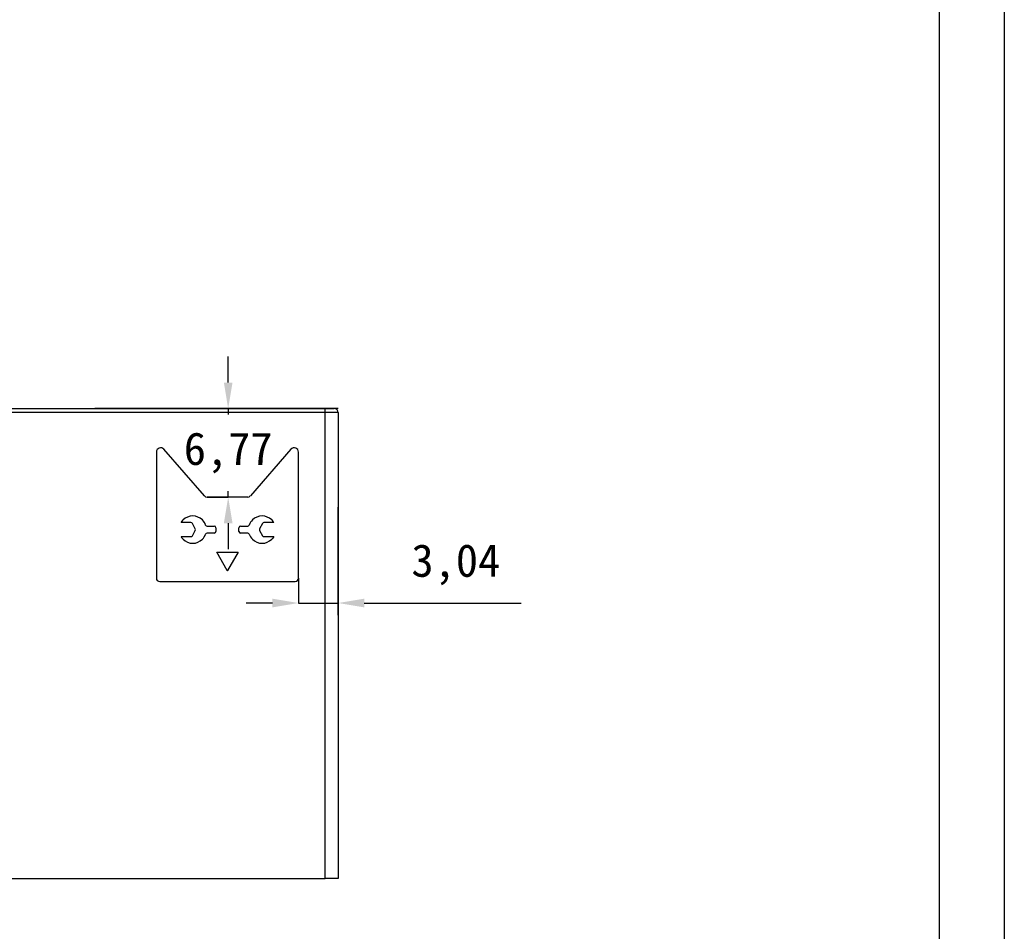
# Model space of a CAD drawing. Header units: millimetres. Extents: x 1578 to 1793, y 2179 to 2535.
# Tile 14 of 19: x 1718 to 1793, y 2365 to 2435. Entities that reach past the tile are written whole.
import ezdxf

# ---------------------------------------------------------------- set-up
doc = ezdxf.new("R2010")
doc.units = ezdxf.units.MM
doc.styles.add('标注2.5', font='simhei.ttf', dxfattribs={"height": 2.5})
doc.dimstyles.new('标注绿色', dxfattribs={"dimtxt": 2.5, "dimasz": 2, "dimexe": 0, "dimexo": 0, "dimgap": 1.524, "dimtad": 1, "dimtih": 1, "dimtoh": 1, "dimzin": 1, "dimtxsty": '标注2.5', "dimcen": 2.5, "dimclrd": 3, "dimclre": 3, "dimclrt": 3, "dimadec": 1, "dimazin": 0, "dimtfac": 1, "dimtmove": 0, "dimatfit": 3, "dimfxl": 1, "dimtzin": 1, "dimarcsym": 0})

# ---------------------------------------------------------------- blocks, each defined once
blk = doc.blocks.new('*D12')
at = {"color": 3, "lineweight": -2, "transparency": 16777216}
for p, q in [((1738.955, 2392.055), (1738.955, 2390.146)), ((1741.997, 2392.055), (1741.997, 2390.146)), ((1736.955, 2390.146), (1734.955, 2390.146)), ((1738.955, 2390.146), (1741.997, 2390.146)), ((1743.997, 2390.146), (1756.025, 2390.146))]:
    blk.add_line(p, q, dxfattribs=at)
at = {"color": 3, "transparency": 16777216}
for points in [[(1736.955, 2390.48), (1736.955, 2389.813), (1738.955, 2390.146)], [(1743.997, 2390.48), (1743.997, 2389.813), (1741.997, 2390.146)]]:
    blk.add_solid(points, dxfattribs=at)
at = {"layer": 'Defpoints', "color": 0, "transparency": 16777216}
for p in [(1738.955, 2392.055), (1741.997, 2392.055), (1741.997, 2390.146)]:
    blk.add_point(p, dxfattribs=at)
at = {"color": 3, "transparency": 16777216, "insert": (1751.011, 2393.082), "char_height": 2.5, "attachment_point": 5, "style": '标注2.5'}
blk.add_mtext('3,04', dxfattribs=at)
blk = doc.blocks.new('*D13')
at = {"color": 3, "lineweight": -2, "transparency": 16777216}
for p, q in [((1733.57, 2407.039), (1733.57, 2409.039)), ((1731.948, 2405.039), (1733.57, 2405.039)), ((1733.57, 2405.039), (1733.57, 2404.58)), ((1731.948, 2398.264), (1733.57, 2398.264)), ((1733.57, 2398.264), (1733.57, 2398.723)), ((1733.57, 2396.264), (1733.57, 2394.264))]:
    blk.add_line(p, q, dxfattribs=at)
at = {"color": 3, "transparency": 16777216}
for points in [[(1733.237, 2407.039), (1733.903, 2407.039), (1733.57, 2405.039)], [(1733.237, 2396.264), (1733.903, 2396.264), (1733.57, 2398.264)]]:
    blk.add_solid(points, dxfattribs=at)
at = {"layer": 'Defpoints', "color": 0, "transparency": 16777216}
for p in [(1731.948, 2405.039), (1733.57, 2405.039), (1731.948, 2398.264)]:
    blk.add_point(p, dxfattribs=at)
at = {"color": 3, "transparency": 16777216, "insert": (1733.57, 2401.652), "char_height": 2.5, "attachment_point": 5, "style": '标注2.5'}
blk.add_mtext('6,77', dxfattribs=at)

msp = doc.modelspace()

# ---------------------------------------------------------------- linework, layer by layer
at = {"linetype": 'Continuous', "lineweight": 25}
for p, q in [((1627.547, 2405.039), (1740.997, 2405.039)), ((1740.997, 2404.739), (1740.997, 2405.039)), ((1740.997, 2405.039), (1741.697, 2405.039)), ((1740.997, 2404.739), (1627.547, 2404.739)), ((1740.997, 2369.039), (1740.997, 2404.739)), ((1741.997, 2404.739), (1740.997, 2404.739)), ((1741.997, 2404.739), (1741.997, 2369.039)), ((1741.997, 2404.739), (1741.997, 2402.469)), ((1627.547, 2369.039), (1740.997, 2369.039)), ((1741.997, 2369.039), (1740.997, 2369.039))]:
    msp.add_line(p, q, dxfattribs=at)
at = {"linetype": 'Continuous'}
for p, q in [((1741.997, 2405.039), (1723.361, 2405.039)), ((1731.756, 2398.352), (1728.647, 2401.925)), ((1738.376, 2401.925), (1735.267, 2398.352)), ((1728.067, 2401.708), (1728.067, 2392.055)), ((1738.955, 2392.055), (1738.955, 2401.708)), ((1735.074, 2398.264), (1731.948, 2398.264)), ((1741.997, 2389.227), (1741.997, 2397.502)), ((1730.716, 2396.309), (1729.961, 2396.309)), ((1731.048, 2395.83), (1730.828, 2396.241)), ((1731.959, 2396.039), (1732.505, 2396.039)), ((1732.632, 2395.912), (1732.632, 2395.628)), ((1734.391, 2395.628), (1734.391, 2395.912)), ((1734.518, 2396.039), (1735.064, 2396.039)), ((1736.194, 2396.241), (1735.975, 2395.83)), ((1737.061, 2396.309), (1736.307, 2396.309)), ((1729.961, 2395.231), (1730.716, 2395.231)), ((1730.828, 2395.299), (1731.048, 2395.71)), ((1732.505, 2395.501), (1731.959, 2395.501)), ((1735.064, 2395.501), (1734.518, 2395.501)), ((1735.975, 2395.71), (1736.194, 2395.299)), ((1736.307, 2395.231), (1737.061, 2395.231)), ((1733.5, 2392.632), (1732.69, 2394.035)), ((1732.701, 2394.054), (1734.322, 2394.054)), ((1734.333, 2394.035), (1733.522, 2392.632)), ((1728.322, 2391.8), (1738.7, 2391.8))]:
    msp.add_line(p, q, dxfattribs=at)
for points in [[(1793.03, 2178.525), (1578.197, 2178.525), (1578.197, 2535.294), (1793.03, 2535.294)], [(1788.03, 2183.525), (1583.197, 2183.525), (1583.197, 2530.294), (1788.03, 2530.294)]]:
    msp.add_lwpolyline(points, close=True)
at = {"linetype": 'Continuous', "flags": 128}
for points in [[(1729.961, 2396.309), (1730.042, 2396.424), (1730.118, 2396.509)], [(1736.905, 2396.509), (1737, 2396.4), (1737.061, 2396.309)], [(1737.061, 2395.231), (1736.981, 2395.116), (1736.905, 2395.031)]]:
    msp.add_lwpolyline(points, dxfattribs=at)
at = {"linetype": 'Continuous', "lineweight": 25}
msp.add_arc((1741.697, 2404.739), 0.3, 0, 90, dxfattribs=at)
at = {"linetype": 'Continuous'}
for centre, radius, start, end in [((1728.397, 2401.709), 0.33, 40.77013, 180.26204), ((1738.626, 2401.709), 0.33, 359.73731, 139.23005), ((1731.948, 2398.519), 0.255, 221.03032, 270), ((1735.074, 2398.519), 0.255, 270, 318.96968), ((1730.856, 2395.771), 1.044, 44.96369, 135.03631), ((1730.861, 2395.773), 1.039, 19.73144, 45.06014), ((1736.162, 2395.773), 1.04, 134.94302, 160.26461), ((1736.167, 2395.771), 1.044, 44.96373, 135.03627), ((1730.716, 2396.181), 0.128, 28.04955, 90), ((1730.935, 2395.77), 0.128, 331.95176, 28.04955), ((1731.959, 2396.167), 0.127, 199.73048, 270), ((1732.505, 2395.912), 0.127, 0, 90), ((1734.518, 2395.912), 0.128, 90, 180), ((1735.064, 2396.167), 0.128, 270, 340.26952), ((1736.088, 2395.77), 0.128, 151.9507, 208.048), ((1736.307, 2396.181), 0.128, 90, 151.9507), ((1730.857, 2395.77), 1.045, 211.07149, 225.00332), ((1730.856, 2395.769), 1.044, 224.96401, 315.03599), ((1730.716, 2395.359), 0.128, 270, 331.95176), ((1730.86, 2395.767), 1.04, 314.94404, 340.26526), ((1731.959, 2395.373), 0.127, 90, 160.27237), ((1732.505, 2395.628), 0.127, 270, 0), ((1734.518, 2395.628), 0.128, 180, 270), ((1735.064, 2395.373), 0.127, 19.72763, 90), ((1736.162, 2395.767), 1.039, 199.72797, 225.06173), ((1736.167, 2395.769), 1.044, 224.96356, 315.03644), ((1736.307, 2395.359), 0.127, 208.048, 270), ((1732.701, 2394.042), 0.0128, 90, 209.99999), ((1734.322, 2394.042), 0.0128, 329.99992, 90), ((1728.322, 2392.055), 0.255, 180, 270), ((1733.511, 2392.638), 0.0128, 209.99999, 329.99992), ((1738.7, 2392.055), 0.255, 270, 0)]:
    msp.add_arc(centre, radius, start, end, dxfattribs=at)

# ---------------------------------------------------------------- dimensions: what is measured, and where the dimension line sits
dim = msp.add_linear_dim(base=(1733.5701, 2405.0388), p1=(1731.9483, 2398.2645), p2=(1731.9483, 2405.0388), angle=90, dimstyle='标注绿色')
dim.commit()
dim.dimension.update_dxf_attribs({"geometry": '*D13', "text_midpoint": (1733.5701, 2401.6516)})
dim = msp.add_linear_dim(base=(1741.997, 2390.146), p1=(1738.955, 2392.055), p2=(1741.997, 2392.055), dimstyle='标注绿色')
dim.commit()
dim.dimension.update_dxf_attribs({"geometry": '*D12', "text_midpoint": (1751.011, 2393.082)})

doc.saveas('drawing.dxf')
